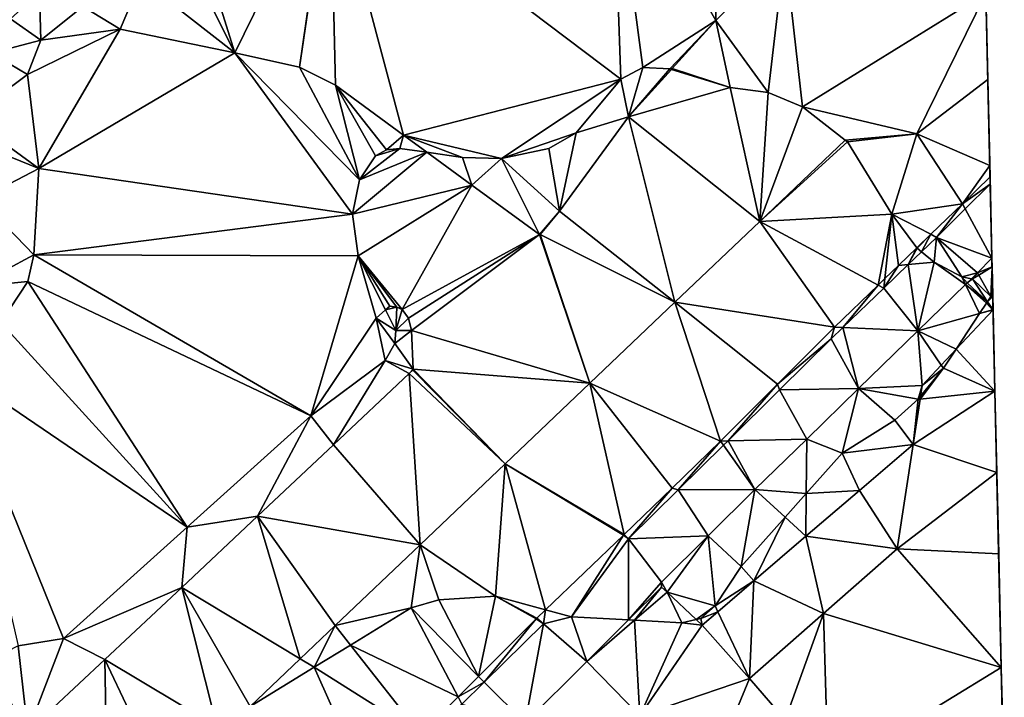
# Model space of a CAD drawing. Header units: inches. Extents: x 572956 to 573089, y 7035613 to 7035744.
# Tile 12 of 13: x 573047 to 573088, y 7035689 to 7035717. Entities that reach past the tile are written whole.
import ezdxf

# ---------------------------------------------------------------- set-up
doc = ezdxf.new("R2010")
doc.units = ezdxf.units.IN
doc.header["$MEASUREMENT"] = 0
doc.layers.add('Terreng_ortofoto', color=10, linetype='Continuous')

msp = doc.modelspace()

# ---------------------------------------------------------------- linework, layer by layer
at = {"layer": 'Terreng_ortofoto'}
for points in [[(573087.335, 7035701.611, 38.578), (573086.654, 7035731.379, 41.066), (573087.04, 7035714.495, 40.541)], [(573087.335, 7035701.611, 38.578), (573087.721, 7035684.742, 38), (573086.654, 7035731.379, 41.066)], [(573086.877, 7035721.613, 41), (573087.04, 7035714.495, 40.541), (573086.654, 7035731.379, 41.066)], [(573071.54, 7035724.422, 41), (573059.866, 7035723.573, 40.936), (573071.88, 7035714.502, 40)], [(573071.54, 7035724.422, 41), (573071.88, 7035714.502, 40), (573072.79, 7035714.992, 40)], [(573071.54, 7035724.422, 41), (573072.79, 7035714.992, 40), (573075.8, 7035716.93, 39.95)], [(573071.54, 7035724.422, 41), (573075.8, 7035716.93, 39.95), (573075.81, 7035724.083, 41)], [(573078.66, 7035719.84, 40.2), (573075.81, 7035724.083, 41), (573075.8, 7035716.93, 39.95)], [(573054.13, 7035721.372, 41), (573055.93, 7035715.59, 40.58), (573059.838, 7035723.571, 40.936)], [(573055.93, 7035715.59, 40.58), (573058.61, 7035715, 40.39), (573059.838, 7035723.571, 40.936)], [(573059.866, 7035723.573, 40.936), (573058.61, 7035715, 40.39), (573060.09, 7035714.25, 40.08)], [(573059.866, 7035723.573, 40.936), (573059.838, 7035723.571, 40.936), (573058.61, 7035715, 40.39)], [(573059.866, 7035723.573, 40.936), (573060.09, 7035714.25, 40.08), (573062.903, 7035712.19, 39.89)], [(573059.866, 7035723.573, 40.936), (573062.903, 7035712.19, 39.89), (573071.88, 7035714.502, 40)], [(573053.64, 7035720.182, 41), (573055.93, 7035715.59, 40.58), (573054.13, 7035721.372, 41)], [(573086.877, 7035721.613, 41), (573086.958, 7035718.054, 40.77), (573087.04, 7035714.495, 40.541)], [(573053.64, 7035720.182, 41), (573052.07, 7035718.622, 41), (573055.93, 7035715.59, 40.58)], [(573078.66, 7035719.84, 40.2), (573075.8, 7035716.93, 39.95), (573077.96, 7035713.952, 40)], [(573078.66, 7035719.84, 40.2), (573077.96, 7035713.952, 40), (573079.39, 7035713.362, 40)], [(573078.66, 7035719.84, 40.2), (573079.39, 7035713.362, 40), (573086.958, 7035718.054, 40.77)], [(573051.19, 7035716.576, 41.01), (573052.07, 7035718.622, 41), (573049.66, 7035717.512, 41)], [(573051.19, 7035716.576, 41.01), (573055.93, 7035715.59, 40.58), (573052.07, 7035718.622, 41)], [(573046.66, 7035716.992, 42), (573047.92, 7035716.112, 41), (573047.86, 7035718.102, 42)], [(573047.92, 7035716.112, 41), (573049.66, 7035717.512, 41), (573047.86, 7035718.102, 42)], [(573079.39, 7035713.362, 40), (573084.11, 7035712.24, 40.14), (573086.958, 7035718.054, 40.77)], [(573086.958, 7035718.054, 40.77), (573084.11, 7035712.24, 40.14), (573087.04, 7035714.495, 40.541)], [(573047.92, 7035716.112, 41), (573051.19, 7035716.576, 41.01), (573049.66, 7035717.512, 41)], [(573045.87, 7035715.573, 42), (573047.92, 7035716.112, 41), (573046.66, 7035716.992, 42)], [(573075.8, 7035716.93, 39.95), (573072.79, 7035714.992, 40), (573073.9, 7035714.932, 40)], [(573075.8, 7035716.93, 39.95), (573073.9, 7035714.932, 40), (573074, 7035714.94, 39.915)], [(573076.4, 7035714.162, 40), (573075.8, 7035716.93, 39.95), (573074, 7035714.94, 39.915)], [(573076.4, 7035714.162, 40), (573077.96, 7035713.952, 40), (573075.8, 7035716.93, 39.95)], [(573047.37, 7035714.702, 41), (573051.19, 7035716.576, 41.01), (573047.92, 7035716.112, 41)], [(573047.83, 7035710.812, 41), (573051.19, 7035716.576, 41.01), (573047.37, 7035714.702, 41)], [(573047.83, 7035710.812, 41), (573055.93, 7035715.59, 40.58), (573051.19, 7035716.576, 41.01)], [(573047.37, 7035714.702, 41), (573047.92, 7035716.112, 41), (573045.87, 7035715.573, 42)], [(573047.37, 7035714.702, 41), (573045.87, 7035715.573, 42), (573044.96, 7035712.912, 42)], [(573047.83, 7035710.812, 41), (573060.79, 7035708.932, 40), (573055.93, 7035715.59, 40.58)], [(573060.79, 7035708.932, 40), (573061.08, 7035710.342, 40), (573055.93, 7035715.59, 40.58)], [(573061.08, 7035710.342, 40), (573058.61, 7035715, 40.39), (573055.93, 7035715.59, 40.58)], [(573061.08, 7035710.342, 40), (573060.09, 7035714.25, 40.08), (573058.61, 7035715, 40.39)], [(573071.88, 7035714.502, 40), (573072.2, 7035712.95, 39.88), (573072.79, 7035714.992, 40)], [(573072.2, 7035712.95, 39.88), (573073.9, 7035714.932, 40), (573072.79, 7035714.992, 40)], [(573072.2, 7035712.95, 39.88), (573073.973, 7035714.91, 40), (573073.9, 7035714.932, 40)], [(573072.2, 7035712.95, 39.88), (573076.4, 7035714.162, 40), (573073.973, 7035714.91, 40)], [(573073.9, 7035714.932, 40), (573073.973, 7035714.91, 40), (573074, 7035714.94, 39.915)], [(573076.4, 7035714.162, 40), (573074, 7035714.94, 39.915), (573073.973, 7035714.91, 40)], [(573047.83, 7035710.812, 41), (573047.37, 7035714.702, 41), (573044.96, 7035712.912, 42)], [(573066.95, 7035711.232, 40), (573071.88, 7035714.502, 40), (573062.903, 7035712.19, 39.89)], [(573066.95, 7035711.232, 40), (573070.03, 7035712.292, 40), (573071.88, 7035714.502, 40)], [(573070.03, 7035712.292, 40), (573072.2, 7035712.95, 39.88), (573071.88, 7035714.502, 40)], [(573087.121, 7035710.937, 40.312), (573087.04, 7035714.495, 40.541), (573084.11, 7035712.24, 40.14)], [(573087.335, 7035701.611, 38.578), (573087.04, 7035714.495, 40.541), (573087.209, 7035707.109, 40.067)], [(573087.209, 7035707.109, 40.067), (573087.04, 7035714.495, 40.541), (573087.132, 7035710.471, 40.283)], [(573087.121, 7035710.937, 40.312), (573087.132, 7035710.471, 40.283), (573087.04, 7035714.495, 40.541)], [(573061.08, 7035710.342, 40), (573061.75, 7035711.333, 40), (573060.09, 7035714.25, 40.08)], [(573061.75, 7035711.333, 40), (573062.2, 7035711.583, 40), (573060.09, 7035714.25, 40.08)], [(573062.2, 7035711.583, 40), (573062.903, 7035712.19, 39.89), (573060.09, 7035714.25, 40.08)], [(573077.621, 7035708.631, 39.848), (573076.4, 7035714.162, 40), (573072.2, 7035712.95, 39.88)], [(573077.621, 7035708.631, 39.848), (573077.96, 7035713.952, 40), (573076.4, 7035714.162, 40)], [(573077.621, 7035708.631, 39.848), (573079.39, 7035713.362, 40), (573077.96, 7035713.952, 40)], [(573077.621, 7035708.631, 39.848), (573081.144, 7035711.987, 39.96), (573079.39, 7035713.362, 40)], [(573079.39, 7035713.362, 40), (573081.144, 7035711.987, 39.96), (573084.11, 7035712.24, 40.14)], [(573047.83, 7035710.812, 41), (573044.96, 7035712.912, 42), (573044.91, 7035712.002, 42)], [(573069.34, 7035709.05, 39.58), (573072.2, 7035712.95, 39.88), (573070.03, 7035712.292, 40)], [(573069.34, 7035709.05, 39.58), (573074.113, 7035705.291, 39.736), (573072.2, 7035712.95, 39.88)], [(573077.621, 7035708.631, 39.848), (573072.2, 7035712.95, 39.88), (573074.113, 7035705.291, 39.736)], [(573066.95, 7035711.232, 40), (573068.9, 7035711.642, 40), (573070.03, 7035712.292, 40)], [(573069.34, 7035709.05, 39.58), (573070.03, 7035712.292, 40), (573068.9, 7035711.642, 40)], [(573045.4, 7035709.552, 42), (573047.83, 7035710.812, 41), (573044.91, 7035712.002, 42)], [(573062.75, 7035711.642, 40), (573062.903, 7035712.19, 39.89), (573062.2, 7035711.583, 40)], [(573063.87, 7035711.482, 39.825), (573062.903, 7035712.19, 39.89), (573062.75, 7035711.642, 40)], [(573066.95, 7035711.232, 40), (573062.903, 7035712.19, 39.89), (573065.34, 7035711.272, 40)], [(573065.34, 7035711.272, 40), (573062.903, 7035712.19, 39.89), (573063.87, 7035711.482, 39.825)], [(573077.621, 7035708.631, 39.848), (573081.24, 7035711.912, 40), (573081.144, 7035711.987, 39.96)], [(573077.621, 7035708.631, 39.848), (573083.07, 7035708.932, 40), (573081.24, 7035711.912, 40)], [(573081.144, 7035711.987, 39.96), (573081.24, 7035711.912, 40), (573084.11, 7035712.24, 40.14)], [(573083.07, 7035708.932, 40), (573084.11, 7035712.24, 40.14), (573081.24, 7035711.912, 40)], [(573083.07, 7035708.932, 40), (573085.99, 7035709.36, 40.11), (573084.11, 7035712.24, 40.14)], [(573085.99, 7035709.36, 40.11), (573087.121, 7035710.937, 40.312), (573084.11, 7035712.24, 40.14)], [(573060.79, 7035708.932, 40), (573063.87, 7035711.482, 39.825), (573061.08, 7035710.342, 40)], [(573065.717, 7035710.13, 39.7), (573063.87, 7035711.482, 39.825), (573060.79, 7035708.932, 40)], [(573061.08, 7035710.342, 40), (573063.87, 7035711.482, 39.825), (573062.75, 7035711.642, 40)], [(573061.08, 7035710.342, 40), (573062.75, 7035711.642, 40), (573061.75, 7035711.333, 40)], [(573061.75, 7035711.333, 40), (573062.75, 7035711.642, 40), (573062.2, 7035711.583, 40)], [(573065.717, 7035710.13, 39.7), (573065.34, 7035711.272, 40), (573063.87, 7035711.482, 39.825)], [(573069.34, 7035709.05, 39.58), (573068.9, 7035711.642, 40), (573066.95, 7035711.232, 40)], [(573065.717, 7035710.13, 39.7), (573066.95, 7035711.232, 40), (573065.34, 7035711.272, 40)], [(573065.717, 7035710.13, 39.7), (573068.514, 7035708.082, 39.51), (573066.95, 7035711.232, 40)], [(573068.514, 7035708.082, 39.51), (573069.34, 7035709.05, 39.58), (573066.95, 7035711.232, 40)], [(573047.63, 7035707.242, 41), (573047.83, 7035710.812, 41), (573045.4, 7035709.552, 42)], [(573047.63, 7035707.242, 41), (573060.79, 7035708.932, 40), (573047.83, 7035710.812, 41)], [(573085.99, 7035709.36, 40.11), (573087.132, 7035710.471, 40.283), (573087.121, 7035710.937, 40.312)], [(573085.99, 7035709.36, 40.11), (573087.139, 7035710.164, 40.294), (573087.132, 7035710.471, 40.283)], [(573087.209, 7035707.109, 40.067), (573087.132, 7035710.471, 40.283), (573087.139, 7035710.164, 40.294)], [(573065.717, 7035710.13, 39.7), (573060.79, 7035708.932, 40), (573061.03, 7035707.212, 40)], [(573065.717, 7035710.13, 39.7), (573061.03, 7035707.212, 40), (573062.85, 7035704.99, 39.49)], [(573065.717, 7035710.13, 39.7), (573062.85, 7035704.99, 39.49), (573068.514, 7035708.082, 39.51)], [(573085.99, 7035709.36, 40.11), (573086.107, 7035709.144, 40.148), (573087.139, 7035710.164, 40.294)], [(573087.209, 7035707.109, 40.067), (573087.139, 7035710.164, 40.294), (573086.107, 7035709.144, 40.148)], [(573047.63, 7035707.242, 41), (573045.4, 7035709.552, 42), (573045.17, 7035705.932, 42)], [(573068.514, 7035708.082, 39.51), (573068.543, 7035708.085, 39.51), (573069.34, 7035709.05, 39.58)], [(573068.543, 7035708.085, 39.51), (573074.113, 7035705.291, 39.736), (573069.34, 7035709.05, 39.58)], [(573083.07, 7035708.932, 40), (573084.68, 7035708.095, 39.931), (573085.99, 7035709.36, 40.11)], [(573084.68, 7035708.095, 39.931), (573084.92, 7035707.97, 39.98), (573085.99, 7035709.36, 40.11)], [(573084.92, 7035707.97, 39.98), (573086.107, 7035709.144, 40.148), (573085.99, 7035709.36, 40.11)], [(573084.92, 7035707.97, 39.98), (573087.209, 7035707.109, 40.067), (573086.107, 7035709.144, 40.148)], [(573047.63, 7035707.242, 41), (573061.03, 7035707.212, 40), (573060.79, 7035708.932, 40)], [(573077.621, 7035708.631, 39.848), (573074.113, 7035705.291, 39.736), (573080.71, 7035704.26, 39.39)], [(573077.621, 7035708.631, 39.848), (573082.512, 7035706, 39.636), (573083.07, 7035708.932, 40)], [(573077.621, 7035708.631, 39.848), (573080.71, 7035704.26, 39.39), (573082.512, 7035706, 39.636)], [(573083.07, 7035708.932, 40), (573082.512, 7035706, 39.636), (573082.787, 7035706.266, 39.673)], [(573083.35, 7035706.81, 39.75), (573083.07, 7035708.932, 40), (573082.787, 7035706.266, 39.673)], [(573083.35, 7035706.81, 39.75), (573084.106, 7035707.54, 39.853), (573083.07, 7035708.932, 40)], [(573083.07, 7035708.932, 40), (573084.106, 7035707.54, 39.853), (573084.68, 7035708.095, 39.931)], [(573068.514, 7035708.082, 39.51), (573062.85, 7035704.99, 39.49), (573063.11, 7035704.63, 39.49)], [(573068.514, 7035708.082, 39.51), (573063.11, 7035704.63, 39.49), (573063.23, 7035704.12, 39.49)], [(573070.604, 7035701.952, 39.624), (573068.514, 7035708.082, 39.51), (573063.23, 7035704.12, 39.49)], [(573070.604, 7035701.952, 39.624), (573068.543, 7035708.085, 39.51), (573068.514, 7035708.082, 39.51)], [(573070.604, 7035701.952, 39.624), (573074.113, 7035705.291, 39.736), (573068.543, 7035708.085, 39.51)], [(573084.106, 7035707.54, 39.853), (573084.12, 7035707.522, 40), (573084.68, 7035708.095, 39.931)], [(573084.68, 7035708.095, 39.931), (573084.12, 7035707.522, 40), (573084.3, 7035707.373, 39.9)], [(573084.68, 7035708.095, 39.931), (573084.3, 7035707.373, 39.9), (573084.92, 7035707.97, 39.98)], [(573084.92, 7035707.97, 39.98), (573084.3, 7035707.373, 39.9), (573084.82, 7035706.942, 40)], [(573084.92, 7035707.97, 39.98), (573084.82, 7035706.942, 40), (573085.97, 7035706.333, 40)], [(573084.92, 7035707.97, 39.98), (573085.97, 7035706.333, 40), (573086.61, 7035706.5, 39.98)], [(573084.92, 7035707.97, 39.98), (573086.61, 7035706.5, 39.98), (573087.209, 7035707.109, 40.067)], [(573083.35, 7035706.81, 39.75), (573083.753, 7035706.846, 39.83), (573084.106, 7035707.54, 39.853)], [(573084.106, 7035707.54, 39.853), (573083.753, 7035706.846, 39.83), (573084.12, 7035707.522, 40)], [(573084.12, 7035707.522, 40), (573083.753, 7035706.846, 39.83), (573084.3, 7035707.373, 39.9)], [(573047.63, 7035707.242, 41), (573045.17, 7035705.932, 42), (573047.38, 7035706.152, 41)], [(573047.63, 7035707.242, 41), (573047.38, 7035706.152, 41), (573059.07, 7035700.592, 40)], [(573047.63, 7035707.242, 41), (573059.07, 7035700.592, 40), (573061.03, 7035707.212, 40)], [(573059.07, 7035700.592, 40), (573061.775, 7035704.633, 39.55), (573061.03, 7035707.212, 40)], [(573061.03, 7035707.212, 40), (573061.775, 7035704.633, 39.55), (573062.161, 7035704.972, 40)], [(573061.03, 7035707.212, 40), (573062.161, 7035704.972, 40), (573062.33, 7035705.12, 39.52)], [(573061.03, 7035707.212, 40), (573062.33, 7035705.12, 39.52), (573062.63, 7035705.08, 39.49)], [(573061.03, 7035707.212, 40), (573062.63, 7035705.08, 39.49), (573062.85, 7035704.99, 39.49)], [(573084.82, 7035706.942, 40), (573084.3, 7035707.373, 39.9), (573083.753, 7035706.846, 39.83)], [(573086.61, 7035706.5, 39.98), (573087.217, 7035706.753, 40), (573087.209, 7035707.109, 40.067)], [(573087.335, 7035701.611, 38.578), (573087.209, 7035707.109, 40.067), (573087.258, 7035704.97, 38.611)], [(573087.258, 7035704.97, 38.611), (573087.209, 7035707.109, 40.067), (573087.217, 7035706.753, 40)], [(573084.155, 7035704.11, 39.715), (573083.753, 7035706.846, 39.83), (573082.745, 7035705.875, 39.7)], [(573082.745, 7035705.875, 39.7), (573083.753, 7035706.846, 39.83), (573083.35, 7035706.81, 39.75)], [(573082.745, 7035705.875, 39.7), (573083.35, 7035706.81, 39.75), (573082.787, 7035706.266, 39.673)], [(573084.155, 7035704.11, 39.715), (573084.82, 7035706.942, 40), (573083.753, 7035706.846, 39.83)], [(573084.155, 7035704.11, 39.715), (573086.12, 7035706.023, 39.927), (573084.82, 7035706.942, 40)], [(573086.12, 7035706.023, 39.927), (573085.97, 7035706.333, 40), (573084.82, 7035706.942, 40)], [(573086.663, 7035706.409, 40), (573087.217, 7035706.753, 40), (573086.61, 7035706.5, 39.98)], [(573087.17, 7035705.532, 39), (573087.217, 7035706.753, 40), (573086.663, 7035706.409, 40)], [(573087.17, 7035705.532, 39), (573087.245, 7035705.522, 39), (573087.217, 7035706.753, 40)], [(573087.258, 7035704.97, 38.611), (573087.217, 7035706.753, 40), (573087.245, 7035705.522, 39)], [(573082.745, 7035705.875, 39.7), (573082.787, 7035706.266, 39.673), (573082.512, 7035706, 39.636)], [(573085.97, 7035706.333, 40), (573086.364, 7035706.26, 39.953), (573086.61, 7035706.5, 39.98)], [(573086.12, 7035706.023, 39.927), (573086.193, 7035706.094, 39.935), (573085.97, 7035706.333, 40)], [(573086.193, 7035706.094, 39.935), (573086.364, 7035706.26, 39.953), (573085.97, 7035706.333, 40)], [(573086.193, 7035706.094, 39.935), (573086.41, 7035706.252, 40), (573086.364, 7035706.26, 39.953)], [(573087.022, 7035705.307, 39), (573086.41, 7035706.252, 40), (573086.193, 7035706.094, 39.935)], [(573086.41, 7035706.252, 40), (573086.61, 7035706.5, 39.98), (573086.364, 7035706.26, 39.953)], [(573086.41, 7035706.252, 40), (573086.663, 7035706.409, 40), (573086.61, 7035706.5, 39.98)], [(573087.17, 7035705.532, 39), (573086.663, 7035706.409, 40), (573086.41, 7035706.252, 40)], [(573087.022, 7035705.307, 39), (573087.17, 7035705.532, 39), (573086.41, 7035706.252, 40)], [(573045.17, 7035705.932, 42), (573046.26, 7035704.452, 41), (573047.38, 7035706.152, 41)], [(573053.965, 7035695.992, 40), (573047.38, 7035706.152, 41), (573046.26, 7035704.452, 41)], [(573053.965, 7035695.992, 40), (573059.07, 7035700.592, 40), (573047.38, 7035706.152, 41)], [(573080.71, 7035704.26, 39.39), (573081.053, 7035704.245, 39.482), (573082.512, 7035706, 39.636)], [(573082.745, 7035705.875, 39.7), (573082.512, 7035706, 39.636), (573081.053, 7035704.245, 39.482)], [(573084.155, 7035704.11, 39.715), (573082.745, 7035705.875, 39.7), (573081.053, 7035704.245, 39.482)], [(573084.155, 7035704.11, 39.715), (573086.7, 7035704.819, 39), (573086.12, 7035706.023, 39.927)], [(573086.12, 7035706.023, 39.927), (573087.022, 7035705.307, 39), (573086.193, 7035706.094, 39.935)], [(573086.12, 7035706.023, 39.927), (573086.7, 7035704.819, 39), (573086.982, 7035705.247, 39)], [(573086.12, 7035706.023, 39.927), (573086.982, 7035705.247, 39), (573087.022, 7035705.307, 39)], [(573087.022, 7035705.307, 39), (573087.245, 7035705.522, 39), (573087.17, 7035705.532, 39)], [(573087.258, 7035704.97, 38.611), (573087.245, 7035705.522, 39), (573087.022, 7035705.307, 39)], [(573061.775, 7035704.633, 39.55), (573062.59, 7035704.122, 40), (573062.161, 7035704.972, 40)], [(573062.161, 7035704.972, 40), (573062.63, 7035705.08, 39.49), (573062.33, 7035705.12, 39.52)], [(573062.59, 7035704.122, 40), (573062.63, 7035705.08, 39.49), (573062.161, 7035704.972, 40)], [(573062.59, 7035704.122, 40), (573062.85, 7035704.99, 39.49), (573062.63, 7035705.08, 39.49)], [(573062.59, 7035704.122, 40), (573063.11, 7035704.63, 39.49), (573062.85, 7035704.99, 39.49)], [(573070.604, 7035701.952, 39.624), (573076, 7035699.55, 39.11), (573074.113, 7035705.291, 39.736)], [(573076, 7035699.55, 39.11), (573078.355, 7035701.905, 39.25), (573074.113, 7035705.291, 39.736)], [(573078.355, 7035701.905, 39.25), (573080.71, 7035704.26, 39.39), (573074.113, 7035705.291, 39.736)], [(573087.335, 7035701.611, 38.578), (573087.258, 7035704.97, 38.611), (573085.734, 7035703.355, 38.543)], [(573086.7, 7035704.819, 39), (573085.734, 7035703.355, 38.543), (573087.258, 7035704.97, 38.611)], [(573086.7, 7035704.819, 39), (573087.24, 7035704.97, 38.61), (573086.982, 7035705.247, 39)], [(573086.7, 7035704.819, 39), (573087.258, 7035704.97, 38.611), (573087.24, 7035704.97, 38.61)], [(573087.24, 7035704.97, 38.61), (573087.022, 7035705.307, 39), (573086.982, 7035705.247, 39)], [(573087.24, 7035704.97, 38.61), (573087.258, 7035704.97, 38.611), (573087.022, 7035705.307, 39)], [(573059.07, 7035700.592, 40), (573062.15, 7035702.882, 40), (573061.775, 7035704.633, 39.55)], [(573062.15, 7035702.882, 40), (573062.54, 7035703.583, 40), (573061.775, 7035704.633, 39.55)], [(573062.54, 7035703.583, 40), (573062.59, 7035704.122, 40), (573061.775, 7035704.633, 39.55)], [(573062.59, 7035704.122, 40), (573063.23, 7035704.12, 39.49), (573063.11, 7035704.63, 39.49)], [(573084.155, 7035704.11, 39.715), (573085.734, 7035703.355, 38.543), (573086.7, 7035704.819, 39)], [(573044.34, 7035702.542, 41), (573053.965, 7035695.992, 40), (573046.26, 7035704.452, 41)], [(573078.355, 7035701.905, 39.25), (573080.57, 7035703.78, 39.42), (573080.71, 7035704.26, 39.39)], [(573080.57, 7035703.78, 39.42), (573081.053, 7035704.245, 39.482), (573080.71, 7035704.26, 39.39)], [(573081.7, 7035701.72, 39.45), (573081.053, 7035704.245, 39.482), (573080.57, 7035703.78, 39.42)], [(573081.7, 7035701.72, 39.45), (573084.155, 7035704.11, 39.715), (573081.053, 7035704.245, 39.482)], [(573062.54, 7035703.583, 40), (573063.23, 7035704.12, 39.49), (573062.59, 7035704.122, 40)], [(573063.299, 7035702.52, 39.43), (573063.23, 7035704.12, 39.49), (573062.54, 7035703.583, 40)], [(573070.604, 7035701.952, 39.624), (573063.23, 7035704.12, 39.49), (573063.299, 7035702.52, 39.43)], [(573078.355, 7035701.905, 39.25), (573078.44, 7035701.675, 39.265), (573080.57, 7035703.78, 39.42)], [(573078.44, 7035701.675, 39.265), (573081.7, 7035701.72, 39.45), (573080.57, 7035703.78, 39.42)], [(573081.7, 7035701.72, 39.45), (573084.33, 7035701.851, 38.48), (573084.155, 7035704.11, 39.715)], [(573084.33, 7035701.851, 38.48), (573085.119, 7035702.696, 38.515), (573084.155, 7035704.11, 39.715)], [(573085.119, 7035702.696, 38.515), (573085.734, 7035703.355, 38.543), (573084.155, 7035704.11, 39.715)], [(573062.15, 7035702.882, 40), (573063.299, 7035702.52, 39.43), (573062.54, 7035703.583, 40)], [(573085.119, 7035702.696, 38.515), (573085.21, 7035702.562, 39), (573085.734, 7035703.355, 38.543)], [(573087.335, 7035701.611, 38.578), (573085.734, 7035703.355, 38.543), (573085.21, 7035702.562, 39)], [(573044.34, 7035702.542, 41), (573046.98, 7035691.102, 40), (573048.86, 7035691.392, 40)], [(573044.34, 7035702.542, 41), (573048.86, 7035691.392, 40), (573053.965, 7035695.992, 40)], [(573059.07, 7035700.592, 40), (573060.007, 7035699.397, 39.403), (573062.15, 7035702.882, 40)], [(573060.007, 7035699.397, 39.403), (573063.14, 7035702.34, 39.43), (573062.15, 7035702.882, 40)], [(573063.14, 7035702.34, 39.43), (573063.299, 7035702.52, 39.43), (573062.15, 7035702.882, 40)], [(573063.14, 7035702.34, 39.43), (573063.286, 7035702.486, 39.43), (573063.299, 7035702.52, 39.43)], [(573067.095, 7035698.613, 39.513), (573063.299, 7035702.52, 39.43), (573063.286, 7035702.486, 39.43)], [(573067.095, 7035698.613, 39.513), (573070.604, 7035701.952, 39.624), (573063.299, 7035702.52, 39.43)], [(573087.335, 7035701.611, 38.578), (573085.21, 7035702.562, 39), (573084.243, 7035701.291, 38.487)], [(573084.26, 7035701.404, 38.485), (573084.243, 7035701.291, 38.487), (573085.21, 7035702.562, 39)], [(573084.33, 7035701.851, 38.48), (573084.26, 7035701.404, 38.485), (573085.21, 7035702.562, 39)], [(573084.33, 7035701.851, 38.48), (573085.21, 7035702.562, 39), (573085.119, 7035702.696, 38.515)], [(573063.586, 7035695.273, 39.401), (573063.14, 7035702.34, 39.43), (573060.007, 7035699.397, 39.403)], [(573067.095, 7035698.613, 39.513), (573063.286, 7035702.486, 39.43), (573063.14, 7035702.34, 39.43)], [(573067.095, 7035698.613, 39.513), (573063.14, 7035702.34, 39.43), (573063.586, 7035695.273, 39.401)], [(573072.014, 7035695.694, 39.14), (573070.604, 7035701.952, 39.624), (573067.095, 7035698.613, 39.513)], [(573072.014, 7035695.694, 39.14), (573074, 7035697.615, 39.125), (573070.604, 7035701.952, 39.624)], [(573070.604, 7035701.952, 39.624), (573074, 7035697.615, 39.125), (573076, 7035699.55, 39.11)], [(573076, 7035699.55, 39.11), (573076.31, 7035699.57, 39.11), (573078.355, 7035701.905, 39.25)], [(573076.31, 7035699.57, 39.11), (573078.44, 7035701.675, 39.265), (573078.355, 7035701.905, 39.25)], [(573079.56, 7035699.635, 39.34), (573081.7, 7035701.72, 39.45), (573078.44, 7035701.675, 39.265)], [(573079.56, 7035699.635, 39.34), (573081.02, 7035699.052, 39), (573081.7, 7035701.72, 39.45)], [(573083.2, 7035700.412, 39), (573081.7, 7035701.72, 39.45), (573081.02, 7035699.052, 39)], [(573084.16, 7035701.282, 39), (573084.33, 7035701.851, 38.48), (573081.7, 7035701.72, 39.45)], [(573083.2, 7035700.412, 39), (573084.16, 7035701.282, 39), (573081.7, 7035701.72, 39.45)], [(573084.16, 7035701.282, 39), (573084.26, 7035701.404, 38.485), (573084.33, 7035701.851, 38.48)], [(573076.31, 7035699.57, 39.11), (573079.56, 7035699.635, 39.34), (573078.44, 7035701.675, 39.265)], [(573083.2, 7035700.412, 39), (573083.95, 7035699.41, 38.51), (573084.16, 7035701.282, 39)], [(573083.95, 7035699.41, 38.51), (573087.411, 7035698.252, 38.545), (573087.335, 7035701.611, 38.578)], [(573083.95, 7035699.41, 38.51), (573087.335, 7035701.611, 38.578), (573084.243, 7035701.291, 38.487)], [(573084.16, 7035701.282, 39), (573083.95, 7035699.41, 38.51), (573084.243, 7035701.291, 38.487)], [(573084.16, 7035701.282, 39), (573084.243, 7035701.291, 38.487), (573084.26, 7035701.404, 38.485)], [(573087.411, 7035698.252, 38.545), (573087.488, 7035694.893, 38.512), (573087.335, 7035701.611, 38.578)], [(573087.335, 7035701.611, 38.578), (573087.488, 7035694.893, 38.512), (573087.596, 7035690.197, 38.334)], [(573087.335, 7035701.611, 38.578), (573087.596, 7035690.197, 38.334), (573087.721, 7035684.742, 38)], [(573053.965, 7035695.992, 40), (573056.873, 7035696.453, 39.377), (573059.07, 7035700.592, 40)], [(573056.873, 7035696.453, 39.377), (573060.007, 7035699.397, 39.403), (573059.07, 7035700.592, 40)], [(573083.2, 7035700.412, 39), (573081.02, 7035699.052, 39), (573083.95, 7035699.41, 38.51)], [(573063.586, 7035695.273, 39.401), (573060.007, 7035699.397, 39.403), (573056.873, 7035696.453, 39.377)], [(573074.25, 7035697.54, 39.125), (573076, 7035699.55, 39.11), (573074, 7035697.615, 39.125)], [(573074.25, 7035697.54, 39.125), (573076.119, 7035699.382, 39.111), (573076, 7035699.55, 39.11)], [(573074.25, 7035697.54, 39.125), (573077.42, 7035697.55, 39.23), (573076.119, 7035699.382, 39.111)], [(573076, 7035699.55, 39.11), (573076.119, 7035699.382, 39.111), (573076.31, 7035699.57, 39.11)], [(573077.42, 7035697.55, 39.23), (573076.31, 7035699.57, 39.11), (573076.119, 7035699.382, 39.111)], [(573077.42, 7035697.55, 39.23), (573079.56, 7035699.635, 39.34), (573076.31, 7035699.57, 39.11)], [(573077.42, 7035697.55, 39.23), (573079.538, 7035697.388, 39), (573079.56, 7035699.635, 39.34)], [(573079.56, 7035699.635, 39.34), (573079.538, 7035697.388, 39), (573081.02, 7035699.052, 39)], [(573081.735, 7035697.515, 38.545), (573083.95, 7035699.41, 38.51), (573081.02, 7035699.052, 39)], [(573083.3, 7035695.101, 38.54), (573083.95, 7035699.41, 38.51), (573081.735, 7035697.515, 38.545)], [(573083.3, 7035695.101, 38.54), (573087.411, 7035698.252, 38.545), (573083.95, 7035699.41, 38.51)], [(573079.538, 7035697.388, 39), (573081.735, 7035697.515, 38.545), (573081.02, 7035699.052, 39)], [(573067.095, 7035698.613, 39.513), (573063.586, 7035695.273, 39.401), (573066.7, 7035693.142, 39)], [(573067.095, 7035698.613, 39.513), (573066.7, 7035693.142, 39), (573068.761, 7035692.584, 39.023)], [(573071.986, 7035695.666, 39.14), (573072.014, 7035695.694, 39.14), (573067.095, 7035698.613, 39.513)], [(573071.986, 7035695.666, 39.14), (573067.095, 7035698.613, 39.513), (573068.761, 7035692.584, 39.023)], [(573083.3, 7035695.101, 38.54), (573087.488, 7035694.893, 38.512), (573087.411, 7035698.252, 38.545)], [(573072.19, 7035695.51, 39.14), (573074, 7035697.615, 39.125), (573072.014, 7035695.694, 39.14)], [(573072.19, 7035695.51, 39.14), (573074.25, 7035697.54, 39.125), (573074, 7035697.615, 39.125)], [(573072.19, 7035695.51, 39.14), (573075.49, 7035695.635, 39.14), (573074.25, 7035697.54, 39.125)], [(573075.49, 7035695.635, 39.14), (573077.42, 7035697.55, 39.23), (573074.25, 7035697.54, 39.125)], [(573075.49, 7035695.635, 39.14), (573076.85, 7035694.372, 39), (573077.42, 7035697.55, 39.23)], [(573078.663, 7035696.407, 39), (573077.42, 7035697.55, 39.23), (573076.85, 7035694.372, 39)], [(573078.663, 7035696.407, 39), (573079.538, 7035697.388, 39), (573077.42, 7035697.55, 39.23)], [(573079.52, 7035695.62, 38.58), (573079.538, 7035697.388, 39), (573078.663, 7035696.407, 39)], [(573079.52, 7035695.62, 38.58), (573081.735, 7035697.515, 38.545), (573079.538, 7035697.388, 39)], [(573079.52, 7035695.62, 38.58), (573083.3, 7035695.101, 38.54), (573081.735, 7035697.515, 38.545)], [(573053.74, 7035693.51, 39.35), (573058.632, 7035690.558, 39.243), (573056.873, 7035696.453, 39.377)], [(573053.965, 7035695.992, 40), (573053.74, 7035693.51, 39.35), (573056.873, 7035696.453, 39.377)], [(573063.586, 7035695.273, 39.401), (573056.873, 7035696.453, 39.377), (573060.078, 7035691.934, 39.289)], [(573056.873, 7035696.453, 39.377), (573058.632, 7035690.558, 39.243), (573060.078, 7035691.934, 39.289)], [(573078.663, 7035696.407, 39), (573076.85, 7035694.372, 39), (573077.38, 7035693.785, 38.705)], [(573079.52, 7035695.62, 38.58), (573078.663, 7035696.407, 39), (573077.38, 7035693.785, 38.705)], [(573053.965, 7035695.992, 40), (573048.86, 7035691.392, 40), (573053.74, 7035693.51, 39.35)], [(573071.986, 7035695.666, 39.14), (573068.761, 7035692.584, 39.023), (573069.84, 7035692.292, 39)], [(573071.986, 7035695.666, 39.14), (573069.84, 7035692.292, 39), (573072.19, 7035695.51, 39.14)], [(573071.986, 7035695.666, 39.14), (573072.015, 7035695.667, 39.14), (573072.014, 7035695.694, 39.14)], [(573071.986, 7035695.666, 39.14), (573072.19, 7035695.51, 39.14), (573072.015, 7035695.667, 39.14)], [(573072.015, 7035695.667, 39.14), (573072.19, 7035695.51, 39.14), (573072.014, 7035695.694, 39.14)], [(573072.19, 7035695.51, 39.14), (573073.56, 7035693.72, 39.05), (573075.49, 7035695.635, 39.14)], [(573075.49, 7035695.635, 39.14), (573073.56, 7035693.72, 39.05), (573073.79, 7035693.311, 38.92)], [(573075.49, 7035695.635, 39.14), (573073.79, 7035693.311, 38.92), (573075.77, 7035692.752, 39)], [(573075.49, 7035695.635, 39.14), (573075.77, 7035692.752, 39), (573076.85, 7035694.372, 39)], [(573079.52, 7035695.62, 38.58), (573077.38, 7035693.785, 38.705), (573080.245, 7035692.425, 38.615)], [(573079.52, 7035695.62, 38.58), (573080.245, 7035692.425, 38.615), (573083.3, 7035695.101, 38.54)], [(573063.586, 7035695.273, 39.401), (573060.078, 7035691.934, 39.289), (573063.22, 7035692.662, 39)], [(573063.586, 7035695.273, 39.401), (573063.22, 7035692.662, 39), (573064.36, 7035692.992, 39)], [(573063.586, 7035695.273, 39.401), (573064.36, 7035692.992, 39), (573066.7, 7035693.142, 39)], [(573072.19, 7035695.51, 39.14), (573069.84, 7035692.292, 39), (573072.198, 7035692.168, 39)], [(573072.19, 7035695.51, 39.14), (573072.198, 7035692.168, 39), (573073.56, 7035693.72, 39.05)], [(573083.3, 7035695.101, 38.54), (573080.245, 7035692.425, 38.615), (573087.596, 7035690.197, 38.334)], [(573083.3, 7035695.101, 38.54), (573087.596, 7035690.197, 38.334), (573087.488, 7035694.893, 38.512)], [(573075.77, 7035692.752, 39), (573077.38, 7035693.785, 38.705), (573076.85, 7035694.372, 39)], [(573072.198, 7035692.168, 39), (573073.56, 7035693.521, 38.98), (573073.56, 7035693.72, 39.05)], [(573073.56, 7035693.72, 39.05), (573073.56, 7035693.521, 38.98), (573073.79, 7035693.311, 38.92)], [(573075.77, 7035692.752, 39), (573075.887, 7035692.505, 38.792), (573077.38, 7035693.785, 38.705)], [(573077.38, 7035693.785, 38.705), (573075.887, 7035692.505, 38.792), (573077.19, 7035689.75, 38.69)], [(573077.38, 7035693.785, 38.705), (573077.19, 7035689.75, 38.69), (573080.245, 7035692.425, 38.615)], [(573053.74, 7035693.51, 39.35), (573048.86, 7035691.392, 40), (573050.557, 7035690.533, 39.257)], [(573055.19, 7035687.762, 39), (573053.74, 7035693.51, 39.35), (573050.557, 7035690.533, 39.257)], [(573055.19, 7035687.762, 39), (573056.569, 7035688.594, 39.177), (573053.74, 7035693.51, 39.35)], [(573053.74, 7035693.51, 39.35), (573056.569, 7035688.594, 39.177), (573058.632, 7035690.558, 39.243)], [(573072.198, 7035692.168, 39), (573072.448, 7035692.155, 39), (573073.56, 7035693.521, 38.98)], [(573072.448, 7035692.155, 39), (573073.79, 7035693.311, 38.92), (573073.56, 7035693.521, 38.98)], [(573072.448, 7035692.155, 39), (573074.4, 7035692.052, 39), (573073.79, 7035693.311, 38.92)], [(573074.4, 7035692.052, 39), (573074.994, 7035692.181, 38.845), (573073.79, 7035693.311, 38.92)], [(573075.77, 7035692.752, 39), (573073.79, 7035693.311, 38.92), (573074.994, 7035692.181, 38.845)], [(573064.36, 7035692.992, 39), (573063.22, 7035692.662, 39), (573066, 7035689.83, 38.965)], [(573064.36, 7035692.992, 39), (573066, 7035689.83, 38.965), (573066.7, 7035693.142, 39)], [(573068.376, 7035692.216, 39.01), (573066.7, 7035693.142, 39), (573066, 7035689.83, 38.965)], [(573068.404, 7035692.244, 39.01), (573066.7, 7035693.142, 39), (573068.376, 7035692.216, 39.01)], [(573068.404, 7035692.244, 39.01), (573068.761, 7035692.584, 39.023), (573066.7, 7035693.142, 39)], [(573075.77, 7035692.752, 39), (573074.994, 7035692.181, 38.845), (573075.18, 7035692.222, 39)], [(573075.77, 7035692.752, 39), (573075.18, 7035692.222, 39), (573075.887, 7035692.505, 38.792)], [(573063.22, 7035692.662, 39), (573060.078, 7035691.934, 39.289), (573060.708, 7035691.129, 39)], [(573065.159, 7035688.986, 38.949), (573063.22, 7035692.662, 39), (573060.708, 7035691.129, 39)], [(573066, 7035689.83, 38.965), (573063.22, 7035692.662, 39), (573065.159, 7035688.986, 38.949)], [(573068.404, 7035692.244, 39.01), (573068.69, 7035692.01, 39.01), (573068.761, 7035692.584, 39.023)], [(573068.69, 7035692.01, 39.01), (573069.84, 7035692.292, 39), (573068.761, 7035692.584, 39.023)], [(573075.887, 7035692.505, 38.792), (573075.18, 7035692.222, 39), (573075.24, 7035691.95, 38.83)], [(573075.887, 7035692.505, 38.792), (573075.24, 7035691.95, 38.83), (573077.19, 7035689.75, 38.69)], [(573080.245, 7035692.425, 38.615), (573077.19, 7035689.75, 38.69), (573078.67, 7035688.04, 38.6)], [(573080.245, 7035692.425, 38.615), (573078.67, 7035688.04, 38.6), (573080.45, 7035685.82, 38.48)], [(573080.245, 7035692.425, 38.615), (573080.45, 7035685.82, 38.48), (573087.596, 7035690.197, 38.334)], [(573059.205, 7035690.212, 39), (573060.078, 7035691.934, 39.289), (573058.632, 7035690.558, 39.243)], [(573059.205, 7035690.212, 39), (573060.708, 7035691.129, 39), (573060.078, 7035691.934, 39.289)], [(573068.376, 7035692.216, 39.01), (573066, 7035689.83, 38.965), (573066.236, 7035689.596, 38.966)], [(573068.69, 7035692.01, 39.01), (573068.376, 7035692.216, 39.01), (573066.236, 7035689.596, 38.966)], [(573068.69, 7035692.01, 39.01), (573066.236, 7035689.596, 38.966), (573067.93, 7035687.92, 38.945)], [(573070.47, 7035690.45, 38.98), (573068.69, 7035692.01, 39.01), (573067.93, 7035687.92, 38.945)], [(573068.406, 7035692.218, 39.01), (573068.404, 7035692.244, 39.01), (573068.376, 7035692.216, 39.01)], [(573068.406, 7035692.218, 39.01), (573068.376, 7035692.216, 39.01), (573068.69, 7035692.01, 39.01)], [(573068.406, 7035692.218, 39.01), (573068.69, 7035692.01, 39.01), (573068.404, 7035692.244, 39.01)], [(573070.47, 7035690.45, 38.98), (573069.84, 7035692.292, 39), (573068.69, 7035692.01, 39.01)], [(573070.47, 7035690.45, 38.98), (573072.198, 7035692.168, 39), (573069.84, 7035692.292, 39)], [(573070.47, 7035690.45, 38.98), (573072.448, 7035692.155, 39), (573072.198, 7035692.168, 39)], [(573070.47, 7035690.45, 38.98), (573072.67, 7035688.2, 38.82), (573072.448, 7035692.155, 39)], [(573072.448, 7035692.155, 39), (573072.67, 7035688.2, 38.82), (573074.4, 7035692.052, 39)], [(573074.4, 7035692.052, 39), (573072.67, 7035688.2, 38.82), (573075.24, 7035691.95, 38.83)], [(573072.67, 7035688.2, 38.82), (573077.19, 7035689.75, 38.69), (573075.24, 7035691.95, 38.83)], [(573074.4, 7035692.052, 39), (573075.24, 7035691.95, 38.83), (573074.994, 7035692.181, 38.845)], [(573075.18, 7035692.222, 39), (573074.994, 7035692.181, 38.845), (573075.24, 7035691.95, 38.83)], [(573047.375, 7035687.555, 39.165), (573048.86, 7035691.392, 40), (573046.98, 7035691.102, 40)], [(573047.375, 7035687.555, 39.165), (573050.557, 7035690.533, 39.257), (573048.86, 7035691.392, 40)], [(573059.205, 7035690.212, 39), (573063.61, 7035687.43, 38.92), (573060.708, 7035691.129, 39)], [(573065.159, 7035688.986, 38.949), (573060.708, 7035691.129, 39), (573063.61, 7035687.43, 38.92)], [(573047.375, 7035687.555, 39.165), (573046.98, 7035691.102, 40), (573045.66, 7035690.422, 40)], [(573047.375, 7035687.555, 39.165), (573045.66, 7035690.422, 40), (573044.193, 7035684.578, 39.072)], [(573047.375, 7035687.555, 39.165), (573050.66, 7035685.227, 39), (573050.557, 7035690.533, 39.257)], [(573055.19, 7035687.762, 39), (573050.557, 7035690.533, 39.257), (573052.567, 7035686.294, 39)], [(573050.557, 7035690.533, 39.257), (573050.66, 7035685.227, 39), (573052.567, 7035686.294, 39)], [(573056.569, 7035688.594, 39.177), (573059.205, 7035690.212, 39), (573058.632, 7035690.558, 39.243)], [(573070.47, 7035690.45, 38.98), (573067.93, 7035687.92, 38.945), (573072.67, 7035688.2, 38.82)], [(573056.569, 7035688.594, 39.177), (573061.395, 7035685.3, 38.89), (573059.205, 7035690.212, 39)], [(573059.205, 7035690.212, 39), (573061.395, 7035685.3, 38.89), (573063.61, 7035687.43, 38.92)], [(573087.596, 7035690.197, 38.334), (573080.45, 7035685.82, 38.48), (573087.641, 7035688.201, 38.258)], [(573087.596, 7035690.197, 38.334), (573087.641, 7035688.201, 38.258), (573087.664, 7035687.196, 38.22)], [(573087.596, 7035690.197, 38.334), (573087.664, 7035687.196, 38.22), (573087.721, 7035684.742, 38)], [(573066, 7035689.83, 38.965), (573065.159, 7035688.986, 38.949), (573066.236, 7035689.596, 38.966)], [(573065.315, 7035688.69, 38.95), (573066.236, 7035689.596, 38.966), (573065.159, 7035688.986, 38.949)], [(573065.315, 7035688.69, 38.95), (573067.93, 7035687.92, 38.945), (573066.236, 7035689.596, 38.966)], [(573072.67, 7035688.2, 38.82), (573075.28, 7035685.11, 38.57), (573077.19, 7035689.75, 38.69)], [(573077.19, 7035689.75, 38.69), (573075.28, 7035685.11, 38.57), (573078.67, 7035688.04, 38.6)], [(573065.315, 7035688.69, 38.95), (573065.159, 7035688.986, 38.949), (573063.61, 7035687.43, 38.92)]]:
    msp.add_3dface(points, dxfattribs=at)

doc.saveas('drawing.dxf')
